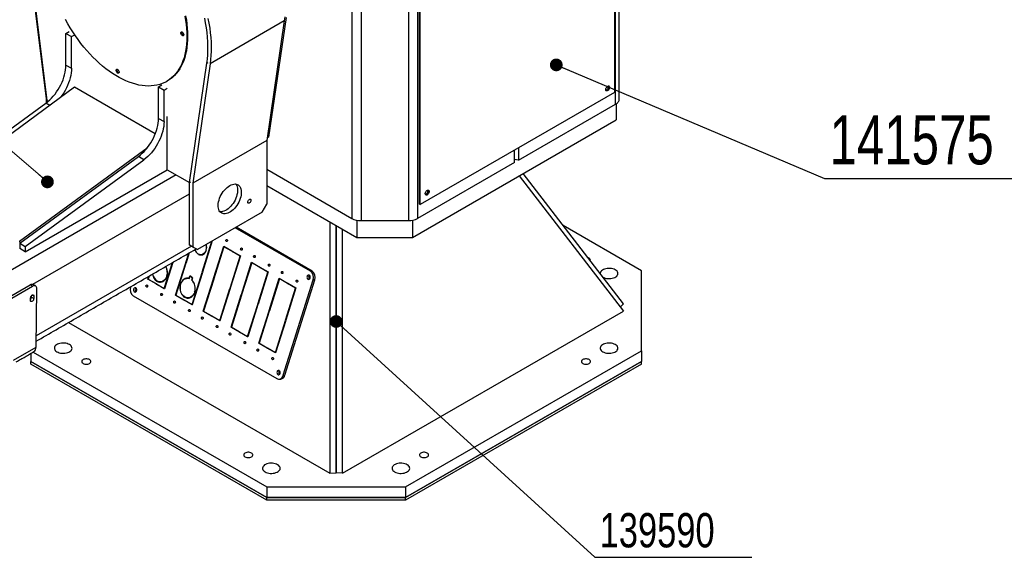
# Model space of a CAD drawing. Header units: millimetres. Extents: x 36 to 589, y 6 to 414.
# Tile 13 of 23: x 438 to 538, y 92 to 146. Entities that reach past the tile are written whole.
import ezdxf

# ---------------------------------------------------------------- set-up
doc = ezdxf.new("R2010")
doc.units = ezdxf.units.MM
doc.styles.add('SLDTEXTSTYLE1', font='TXT', dxfattribs={"width": 0.75})
doc.dimstyles.new('SLDDIMSTYLE1', dxfattribs={"dimtxt": 1.3, "dimasz": 1.3, "dimexe": 0, "dimexo": 0.0625, "dimgap": 0.325, "dimtad": 0, "dimtih": 1, "dimtoh": 1, "dimdec": 0, "dimrnd": 1e-09, "dimzin": 0, "dimdsep": 46, "dimtxsty": 'Standard', "dimblk1": 'DOT', "dimblk2": 'DOT', "dimsah": 1, "dimcen": 0.09, "dimadec": 0, "dimazin": 0, "dimtfac": 1, "dimtdec": 0, "dimtofl": 0, "dimtmove": 0, "dimatfit": 3, "dimldrblk": 'DOT', "dimfxl": 0, "dimtolj": 1, "dimtzin": 0, "dimarcsym": 0})

# ---------------------------------------------------------------- blocks, each defined once
blk = doc.blocks.new('_DOT')
at = {"color": 0, "linetype": 'ByBlock', "lineweight": -2}
blk.add_line((-0.5, 0), (-1, 0), dxfattribs=at)
at = {"color": 0, "linetype": 'ByBlock', "const_width": 0.5}
blk.add_lwpolyline([(-0.25, 0, 1), (0.25, 0, 1)], format="xyb", close=True, dxfattribs=at)

msp = doc.modelspace()

# ---------------------------------------------------------------- linework, layer by layer
at = {"color": 7, "linetype": 'Continuous', "lineweight": 30}
for p, q in [((498.43511, 178.73952), (498.43511, 139.0012)), ((498.51934, 137.79778), (498.51934, 178.897)), ((498.90987, 138.34205), (498.90987, 179.44127)), ((471.64929, 167.26118), (471.64929, 126.16196)), ((472.59209, 167.03573), (472.59209, 125.93651)), ((477.42052, 167.03573), (477.42052, 125.93651)), ((478.36333, 167.26118), (478.36333, 126.16196)), ((478.54184, 127.62591), (478.54184, 167.36423)), ((478.63612, 127.57148), (478.63612, 167.3098)), ((440.54664, 138.34531), (438.77139, 152.58175)), ((438.81652, 152.42417), (440.59378, 138.18525)), ((464.95153, 146.64544), (463.17589, 134.45593)), ((464.76074, 146.28677), (457.21827, 141.9326)), ((464.76074, 146.28677), (462.98549, 134.09999)), ((442.52654, 145.01722), (442.85652, 145.20772)), ((442.52654, 145.01722), (443.09222, 144.69066)), ((442.52654, 141.79329), (442.52654, 145.01722)), ((443.09222, 144.69066), (443.42, 144.87988)), ((443.09222, 141.46673), (443.09222, 144.69066)), ((442.52654, 141.79329), (443.09222, 141.46673)), ((455.11304, 129.80346), (456.89029, 141.9904)), ((457.21827, 141.9326), (455.44302, 129.74581)), ((456.89029, 141.9904), (457.03171, 142.07204)), ((443.41051, 139.53617), (428.92517, 128.94367)), ((451.63206, 134.78997), (443.41051, 139.53617)), ((451.95463, 139.5745), (452.28461, 139.765)), ((451.95463, 139.5745), (452.52031, 139.24794)), ((451.95463, 136.35057), (451.95463, 139.5745)), ((452.52031, 139.24794), (452.8503, 139.43843)), ((452.52031, 136.02401), (452.52031, 139.24794)), ((498.43511, 139.0012), (478.63612, 127.57148)), ((428.3844, 129.06878), (440.48103, 137.91452)), ((440.87884, 137.68486), (440.48103, 137.91452)), ((440.54664, 137.96358), (440.54664, 138.34531)), ((440.59378, 138.18525), (440.72594, 138.10896)), ((488.65542, 132.10346), (498.51934, 137.79778)), ((498.57653, 137.83293), (498.57653, 136.19767)), ((452.8503, 131.10972), (452.8503, 136.55332)), ((451.95463, 136.35057), (452.52031, 136.02401)), ((477.83473, 124.22368), (498.57653, 136.19767)), ((463.17589, 134.45593), (463.02462, 134.36861)), ((462.98549, 134.09999), (455.44302, 129.74581)), ((462.98549, 134.09999), (462.98549, 127.60125)), ((437.78757, 123.82751), (450.79985, 133.34282)), ((437.81249, 123.62606), (449.90912, 132.4718)), ((450.4748, 132.14523), (449.90912, 132.4718)), ((488.22725, 131.85628), (488.22725, 133.10832)), ((488.65542, 133.3555), (488.65542, 132.10346)), ((438.37818, 123.2995), (450.4748, 132.14523)), ((488.22725, 131.85628), (478.36333, 126.16196)), ((488.65542, 132.10346), (488.22725, 132.16969)), ((488.22725, 132.12841), (488.28364, 132.16096)), ((453.74597, 130.59266), (435.43442, 120.02163)), ((438.37818, 122.75514), (452.8503, 131.10972)), ((452.8503, 131.10972), (455.11304, 129.80346)), ((462.98549, 131.16346), (471.64929, 126.16196)), ((488.71585, 130.50521), (499.32574, 116.69397)), ((499.32574, 117.44026), (489.11302, 130.73449)), ((455.0659, 129.83068), (455.0659, 123.46478)), ((455.11304, 129.80346), (455.25446, 129.8851)), ((455.44302, 129.74581), (455.44302, 123.24707)), ((462.98549, 129.53033), (472.17788, 124.22368)), ((455.0659, 128.63306), (439.12608, 119.4312)), ((462.51409, 126.78476), (462.98549, 127.60125)), ((478.54184, 127.62591), (478.63612, 127.57148)), ((462.51409, 126.78476), (455.91443, 122.97485)), ((469.41018, 125.82144), (469.41018, 100.17038)), ((470.05656, 125.44829), (470.05656, 100.21245)), ((470.05656, 100.21245), (470.05656, 125.44829)), ((472.17788, 125.9746), (472.17788, 124.22368)), ((472.59209, 125.93651), (477.42052, 125.93651)), ((477.83473, 125.9746), (477.83473, 124.22368)), ((501.16926, 120.81809), (493.19407, 125.42207)), ((467.44156, 120.7694), (459.76781, 125.19936)), ((467.61393, 120.78062), (459.86371, 125.25472)), ((470.70294, 100.17038), (470.70294, 125.07515)), ((437.78757, 123.82751), (437.81249, 123.62606)), ((437.81249, 123.62606), (438.37818, 123.2995)), ((437.81249, 123.62606), (437.81249, 123.0817)), ((455.0659, 123.46478), (455.44302, 123.24707)), ((455.5373, 123.19256), (455.0659, 123.46478)), ((456.4159, 120.68776), (457.40557, 123.83567)), ((457.4396, 123.85531), (456.43947, 120.67416)), ((472.17788, 124.22368), (477.83473, 124.22368)), ((438.37818, 122.75514), (437.81249, 123.0817)), ((438.37818, 123.2995), (438.37818, 122.75514)), ((455.30433, 123.32709), (439.49256, 114.19915)), ((454.74241, 121.65385), (455.04397, 122.61303)), ((455.078, 122.63267), (454.76598, 121.64024)), ((455.44302, 123.24707), (455.91443, 122.97485)), ((455.91443, 122.97485), (455.5373, 123.19256)), ((455.99874, 122.5054), (456.00448, 122.52365)), ((456.02805, 122.51004), (456.02231, 122.4918)), ((456.05937, 122.49421), (456.02231, 122.4918)), ((456.38451, 122.44142), (456.33306, 122.45022)), ((456.8205, 122.89636), (456.80636, 122.90453)), ((456.83275, 122.93602), (456.81591, 122.93493)), ((456.81591, 122.93493), (456.83006, 122.92676)), ((457.57084, 120.02103), (458.60774, 123.31914)), ((458.62175, 123.27514), (457.59441, 120.00742)), ((458.60774, 123.31914), (459.44448, 122.8361)), ((458.62175, 123.27514), (458.67766, 123.27878)), ((459.43492, 122.8057), (458.62175, 123.27514)), ((459.44448, 122.8361), (459.43492, 122.8057)), ((459.45849, 122.7921), (459.46805, 122.82249)), ((459.45849, 122.7921), (459.5144, 122.79574)), ((460.27167, 122.32266), (459.45849, 122.7921)), ((459.46805, 122.82249), (460.30479, 122.33945)), ((452.55058, 119.02247), (453.37684, 121.65061)), ((453.41087, 121.67025), (452.56459, 118.97846)), ((453.69596, 118.32534), (454.73286, 121.62345)), ((454.75643, 121.60984), (453.72909, 118.34213)), ((454.73286, 121.62345), (454.75643, 121.60984)), ((454.74241, 121.65385), (454.77084, 121.6557)), ((454.76598, 121.64024), (454.74241, 121.65385)), ((459.24433, 119.05495), (460.27167, 122.32266)), ((460.30479, 122.33945), (459.2679, 119.04134)), ((460.27167, 122.32266), (460.3001, 122.32451)), ((460.39927, 118.38821), (461.43617, 121.68633)), ((461.45018, 121.64232), (460.42284, 118.37461)), ((461.43617, 121.68633), (462.27291, 121.20329)), ((461.45018, 121.64232), (461.50609, 121.64596)), ((462.26335, 121.17289), (461.45018, 121.64232)), ((455.379, 117.38965), (456.40634, 120.65737)), ((456.42991, 120.64376), (455.39302, 117.34565)), ((456.40634, 120.65737), (456.42991, 120.64376)), ((456.4159, 120.68776), (456.44433, 120.68961)), ((456.43947, 120.67416), (456.4159, 120.68776)), ((462.07275, 117.42213), (463.10009, 120.68985)), ((463.13322, 120.70664), (462.09633, 117.40852)), ((462.27291, 121.20329), (462.26335, 121.17289)), ((462.28692, 121.15928), (462.29648, 121.18968)), ((462.28692, 121.15928), (462.34283, 121.16292)), ((463.10009, 120.68985), (462.28692, 121.15928)), ((462.29648, 121.18968), (463.13322, 120.70664)), ((463.10009, 120.68985), (463.12853, 120.6917)), ((467.44156, 120.7694), (467.61393, 120.78062)), ((501.16926, 112.654), (501.16926, 120.81809)), ((450.86753, 119.95815), (450.9612, 120.25609)), ((450.86753, 119.95815), (450.92344, 119.96179)), ((451.70428, 119.47511), (450.86753, 119.95815)), ((450.99523, 120.27574), (450.90066, 119.97494)), ((450.90066, 119.97494), (451.71383, 119.50551)), ((451.71383, 119.50551), (451.70428, 119.47511)), ((451.72785, 119.4615), (451.7374, 119.4919)), ((451.72785, 119.4615), (451.78375, 119.46514)), ((452.56459, 118.97846), (451.72785, 119.4615)), ((451.7374, 119.4919), (452.55058, 119.02247)), ((451.79415, 119.76097), (451.79988, 119.77921)), ((451.82345, 119.7656), (451.81772, 119.74736)), ((451.85397, 119.74972), (451.81772, 119.74736)), ((452.8147, 120.25269), (452.80056, 120.26086)), ((452.82699, 120.29235), (452.81011, 120.29125)), ((452.81011, 120.29125), (452.82426, 120.28309)), ((454.21497, 119.44433), (454.20082, 119.4525)), ((454.22763, 119.48402), (454.21038, 119.4829)), ((454.21038, 119.4829), (454.22452, 119.47473)), ((454.94709, 120.06854), (454.88136, 120.05055)), ((455.14088, 120.29052), (455.06443, 120.04734)), ((455.08149, 120.04845), (455.06443, 120.04734)), ((455.07388, 120.02425), (455.14929, 120.26412)), ((455.27759, 120.2116), (455.14088, 120.29052)), ((455.18284, 120.2663), (455.14929, 120.26412)), ((455.14929, 120.26412), (455.27186, 120.19336)), ((455.27186, 120.19336), (455.27759, 120.2116)), ((455.30116, 120.19799), (455.29543, 120.17975)), ((455.32897, 120.18194), (455.29543, 120.17975)), ((455.29543, 120.17975), (455.41799, 120.109)), ((455.43787, 120.11907), (455.30116, 120.19799)), ((455.41799, 120.109), (455.34258, 119.86914)), ((455.36694, 119.87072), (455.34258, 119.86914)), ((455.36142, 119.87589), (455.43787, 120.11907)), ((455.43505, 120.11011), (455.41799, 120.109)), ((456.52439, 116.69252), (457.56128, 119.99063)), ((457.58486, 119.97703), (456.55752, 116.70931)), ((457.56128, 119.99063), (457.58486, 119.97703)), ((457.57084, 120.02103), (457.59927, 120.02288)), ((457.59441, 120.00742), (457.57084, 120.02103)), ((463.2277, 116.7554), (464.26459, 120.05351)), ((464.27861, 120.00951), (463.25127, 116.74179)), ((464.26459, 120.05351), (465.10134, 119.57047)), ((464.27861, 120.00951), (464.33451, 120.01315)), ((465.09178, 119.54007), (464.27861, 120.00951)), ((464.6637, 110.16217), (467.72183, 119.88932)), ((464.83607, 110.17339), (467.8942, 119.90054)), ((465.10134, 119.57047), (465.09178, 119.54007)), ((465.11535, 119.52646), (465.12491, 119.55686)), ((465.11535, 119.52646), (465.17126, 119.5301)), ((465.92852, 119.05703), (465.11535, 119.52646)), ((465.12491, 119.55686), (465.96165, 119.07382)), ((467.8942, 119.90054), (467.72183, 119.88932)), ((434.61345, 116.64347), (439.10209, 119.23471)), ((434.81817, 117.03383), (438.86635, 119.3708)), ((439.10209, 119.23471), (438.86635, 119.3708)), ((439.47453, 113.01739), (439.56526, 118.96723)), ((449.12396, 119.19548), (449.10735, 119.14266)), ((452.55058, 119.02247), (452.57901, 119.02432)), ((455.64313, 118.61987), (455.62899, 118.62804)), ((455.65542, 118.65954), (455.63854, 118.65844)), ((455.63854, 118.65844), (455.65269, 118.65027)), ((458.20743, 115.75683), (459.23477, 119.02455)), ((459.25834, 119.01094), (458.22144, 115.71283)), ((459.23477, 119.02455), (459.25834, 119.01094)), ((459.24433, 119.05495), (459.27276, 119.0568)), ((459.2679, 119.04134), (459.24433, 119.05495)), ((460.39927, 118.38821), (460.4277, 118.39006)), ((460.42284, 118.37461), (460.39927, 118.38821)), ((464.90118, 115.78931), (465.92852, 119.05703)), ((465.96165, 119.07382), (464.92475, 115.77571)), ((465.92852, 119.05703), (465.95695, 119.05888)), ((438.91653, 117.79064), (438.92064, 118.06041)), ((439.01084, 118.12193), (439.01326, 118.28063)), ((439.01084, 118.12193), (439.24651, 117.98113)), ((439.09131, 118.34608), (439.25062, 118.2509)), ((439.25062, 118.2509), (439.24651, 117.98113)), ((449.38762, 118.26257), (464.00116, 109.82635)), ((453.69596, 118.32534), (453.75187, 118.32898)), ((454.5327, 117.84229), (453.69596, 118.32534)), ((453.72909, 118.34213), (454.54226, 117.87269)), ((454.54226, 117.87269), (454.5327, 117.84229)), ((454.55627, 117.82869), (454.56583, 117.85909)), ((454.55627, 117.82869), (454.61218, 117.83233)), ((455.39302, 117.34565), (454.55627, 117.82869)), ((454.56583, 117.85909), (455.379, 117.38965)), ((454.62258, 118.12815), (454.62831, 118.1464)), ((454.65188, 118.13279), (454.64615, 118.11455)), ((454.6824, 118.11691), (454.64615, 118.11455)), ((455.379, 117.38965), (455.40743, 117.3915)), ((459.35282, 115.0597), (460.38971, 118.35782)), ((460.41328, 118.34421), (459.38594, 115.07649)), ((460.38971, 118.35782), (460.41328, 118.34421)), ((461.03586, 114.12402), (462.0632, 117.39173)), ((462.0632, 117.39173), (462.08677, 117.37813)), ((462.07275, 117.42213), (462.10119, 117.42398)), ((462.09633, 117.40852), (462.07275, 117.42213)), ((499.32574, 117.44026), (499.01365, 117.10024)), ((456.52439, 116.69252), (456.5803, 116.69616)), ((457.36113, 116.20948), (456.52439, 116.69252)), ((456.55752, 116.70931), (457.37069, 116.23988)), ((462.08677, 117.37813), (461.04987, 114.08001)), ((462.18124, 113.42689), (463.21814, 116.725)), ((463.24171, 116.71139), (462.21437, 113.44368)), ((463.21814, 116.725), (463.24171, 116.71139)), ((463.2277, 116.7554), (463.25613, 116.75725)), ((463.25127, 116.74179), (463.2277, 116.7554)), ((470.70294, 100.17038), (499.32574, 116.69397)), ((442.78907, 115.53842), (469.41018, 100.17038)), ((457.37069, 116.23988), (457.36113, 116.20948)), ((457.3847, 116.19587), (457.39426, 116.22627)), ((457.3847, 116.19587), (457.44061, 116.19951)), ((458.22144, 115.71283), (457.3847, 116.19587)), ((457.39426, 116.22627), (458.20743, 115.75683)), ((458.20743, 115.75683), (458.23586, 115.75869)), ((463.86429, 112.4912), (464.89163, 115.75892)), ((464.9152, 115.74531), (463.8783, 112.4472)), ((464.89163, 115.75892), (464.9152, 115.74531)), ((464.90118, 115.78931), (464.92961, 115.79117)), ((464.92475, 115.77571), (464.90118, 115.78931)), ((459.35282, 115.0597), (459.40872, 115.06334)), ((460.18956, 114.57666), (459.35282, 115.0597)), ((459.38594, 115.07649), (460.19912, 114.60706)), ((460.19912, 114.60706), (460.18956, 114.57666)), ((460.21313, 114.56306), (460.22269, 114.59345)), ((460.21313, 114.56306), (460.26904, 114.56669)), ((461.04987, 114.08001), (460.21313, 114.56306)), ((460.22269, 114.59345), (461.03586, 114.12402)), ((461.03586, 114.12402), (461.06429, 114.12587)), ((462.18124, 113.42689), (462.23715, 113.43053)), ((463.01799, 112.94385), (462.18124, 113.42689)), ((462.21437, 113.44368), (463.02754, 112.97424)), ((437.19661, 111.70238), (439.47453, 113.01739)), ((438.94386, 112.38691), (438.94386, 111.56528)), ((439.1752, 112.52046), (462.98549, 98.77507)), ((463.02754, 112.97424), (463.01799, 112.94385)), ((463.04156, 112.93024), (463.05111, 112.96064)), ((463.04156, 112.93024), (463.09746, 112.93388)), ((463.8783, 112.4472), (463.04156, 112.93024)), ((463.05111, 112.96064), (463.86429, 112.4912)), ((463.86429, 112.4912), (463.89272, 112.49305)), ((477.12763, 98.77507), (501.16926, 112.654)), ((501.16926, 112.654), (501.16926, 111.56528)), ((438.94386, 111.56528), (462.98549, 97.68635)), ((462.98549, 97.68635), (438.94386, 111.56528)), ((438.94386, 111.2931), (438.94386, 111.56528)), ((477.12763, 97.68635), (501.16926, 111.56528)), ((501.16926, 111.56528), (477.12763, 97.68635)), ((501.16926, 111.2931), (501.16926, 111.56528)), ((462.98549, 97.41417), (438.94386, 111.2931)), ((501.16926, 111.2931), (477.12763, 97.41417)), ((464.6637, 110.16217), (464.83607, 110.17339)), ((469.41018, 100.17038), (470.05656, 100.21245)), ((470.70294, 100.17038), (470.05656, 100.21245)), ((462.98549, 98.77507), (477.12763, 98.77507)), ((462.98549, 98.77507), (462.98549, 97.68635)), ((477.12763, 98.77507), (477.12763, 97.68635)), ((462.98549, 97.68635), (477.12763, 97.68635)), ((462.98549, 97.41417), (462.98549, 97.68635)), ((477.12763, 97.68635), (462.98549, 97.68635)), ((477.12763, 97.41417), (462.98549, 97.41417)), ((477.12763, 97.41417), (477.12763, 97.68635))]:
    msp.add_line(p, q, dxfattribs=at)
at = {"color": 7, "linetype": 'Continuous', "lineweight": 0}
msp.add_line((440.63978, 129.88407), (398.39462, 166.0188), dxfattribs=at)
at = {"color": 7, "linetype": 'Continuous', "lineweight": 30, "flags": 128}
for points in [[(454.64829, 146.77805), (454.72203, 146.35016), (454.77956, 145.92797), (454.82075, 145.51246), (454.84551, 145.10459), (454.85377, 144.70532), (454.84551, 144.31559), (454.82075, 143.9363), (454.77956, 143.56835), (454.72203, 143.21258), (454.64829, 142.86983), (454.55852, 142.5409), (454.45292, 142.22656), (454.33174, 141.92755), (454.19527, 141.64455), (454.04382, 141.37824), (453.87774, 141.12923), (453.69743, 140.89811), (453.50331, 140.68541), (453.29583, 140.49164), (453.07547, 140.31725), (452.84275, 140.16263), (452.59821, 140.02816), (452.34242, 139.91414), (452.07598, 139.82085), (451.79952, 139.7485), (451.51368, 139.69726), (451.21912, 139.66725), (450.91653, 139.65854), (450.60663, 139.67116), (450.29013, 139.70506), (449.96778, 139.76018), (449.64032, 139.83638), (449.30852, 139.93348), (448.97316, 140.05127), (448.63502, 140.18945), (448.29489, 140.34772), (447.95356, 140.5257), (447.61183, 140.72298), (447.27051, 140.93909), (446.93037, 141.17353), (446.59223, 141.42575), (446.25687, 141.69516), (445.92508, 141.98114), (445.59762, 142.28302), (445.27526, 142.60008), (444.95876, 142.9316), (444.64886, 143.2768), (444.34628, 143.63486), (444.05172, 144.00496), (443.76587, 144.38623), (443.48941, 144.77777), (443.22297, 145.17868), (442.96719, 145.58802), (442.72265, 146.00484), (442.48993, 146.42815)], [(454.719, 146.81887), (454.79274, 146.39098), (454.85028, 145.96879), (454.89147, 145.55328), (454.91622, 145.14541), (454.92448, 144.74614), (454.91622, 144.35641), (454.89147, 143.97712), (454.85028, 143.60917), (454.79274, 143.2534), (454.719, 142.91065), (454.62923, 142.58172), (454.52363, 142.26738), (454.40245, 141.96837), (454.26598, 141.68537), (454.11453, 141.41906), (453.94845, 141.17005), (453.76815, 140.93893), (453.57402, 140.72624), (453.36654, 140.53246), (453.14618, 140.35807), (452.91346, 140.20345), (452.853, 140.16769)], [(456.89029, 141.9904), (456.94186, 142.40641), (456.97695, 142.83407), (456.99549, 143.2726), (456.99745, 143.72121), (456.98282, 144.17907), (456.95164, 144.64537), (456.90396, 145.11925), (456.83986, 145.59986), (456.75946, 146.08633), (456.66292, 146.57777)], [(456.99858, 146.553), (457.09407, 146.05811), (457.17347, 145.56826), (457.23663, 145.08434), (457.28343, 144.60717), (457.3138, 144.13762), (457.32768, 143.67652), (457.32505, 143.22467), (457.30591, 142.78288), (457.27029, 142.35194), (457.21827, 141.9326)], [(464.81277, 146.70612), (464.76074, 146.28677)], [(454.22915, 145.0659), (454.23746, 145.11855), (454.26146, 145.15592), (454.29856, 145.17394), (454.34475, 145.17067), (454.39501, 145.14647), (454.4439, 145.10395), (454.48612, 145.04772), (454.5171, 144.98388), (454.53348, 144.91934), (454.53348, 144.8611), (454.5171, 144.81547), (454.48612, 144.78739), (454.4439, 144.77991), (454.39501, 144.79384), (454.34475, 144.82767), (454.29856, 144.87772), (454.26146, 144.93859), (454.23746, 145.00367), (454.22915, 145.0659)], [(454.29987, 145.10672), (454.30817, 145.15938), (454.31532, 145.17524)], [(454.3327, 145.17349), (454.32018, 145.15085), (454.31165, 145.09992), (454.32018, 145.03914), (454.34474, 144.97585), (454.38236, 144.91767), (454.42851, 144.87163), (454.47763, 144.84328), (454.52378, 144.83603), (454.52729, 144.83642)], [(440.48103, 137.91452), (440.67734, 138.06789), (440.87002, 138.23818), (441.05768, 138.42417), (441.239, 138.62453), (441.41266, 138.83781), (441.57743, 139.06251), (441.73213, 139.29701), (441.87566, 139.53963), (442.00697, 139.78864), (442.12515, 140.04226), (442.22933, 140.29866), (442.31878, 140.55603), (442.39285, 140.81251), (442.45103, 141.06628), (442.49288, 141.31551), (442.51811, 141.55843), (442.52654, 141.79329)], [(443.09222, 141.46673), (443.08379, 141.23186), (443.05856, 140.98895), (443.01671, 140.73971), (442.95854, 140.48595), (442.88447, 140.22947), (442.79502, 139.9721), (442.69083, 139.71569), (442.57266, 139.46208), (442.44134, 139.21307), (442.29782, 138.97045), (442.14312, 138.73595), (441.97835, 138.51125), (441.93745, 138.45898)], [(447.62949, 141.25476), (447.63779, 141.30741), (447.6618, 141.34478), (447.6989, 141.3628), (447.74509, 141.35953), (447.79535, 141.33532), (447.84424, 141.2928), (447.88646, 141.23657), (447.91744, 141.17273), (447.93381, 141.1082), (447.93381, 141.04996), (447.91744, 141.00433), (447.88646, 140.97625), (447.84424, 140.96877), (447.79535, 140.9827), (447.74509, 141.01652), (447.6989, 141.06658), (447.6618, 141.12745), (447.63779, 141.19252), (447.62949, 141.25476)], [(447.7002, 141.29558), (447.7085, 141.34823), (447.71566, 141.3641)], [(447.73304, 141.36235), (447.72052, 141.33971), (447.71199, 141.28878), (447.72052, 141.228), (447.74507, 141.1647), (447.7827, 141.10653), (447.82885, 141.06048), (447.87797, 141.03213), (447.92412, 141.02489), (447.92762, 141.02528)], [(497.52956, 139.26316), (497.56934, 139.2573), (497.62049, 139.27187), (497.67307, 139.30726), (497.72139, 139.35962), (497.76021, 139.4233), (497.78532, 139.49138), (497.794, 139.55649)], [(497.92835, 139.52519), (497.91945, 139.45186), (497.89354, 139.37477), (497.85292, 139.30076), (497.8012, 139.23643), (497.74298, 139.18747), (497.68342, 139.15824), (497.62783, 139.15135), (497.58114, 139.16739), (497.5475, 139.20495), (497.5299, 139.26069), (497.5299, 139.32965), (497.5475, 139.40571), (497.58114, 139.48211), (497.62783, 139.55206), (497.68342, 139.60935), (497.74298, 139.64888), (497.8012, 139.66715), (497.85292, 139.66253), (497.89354, 139.63542), (497.91945, 139.58825), (497.92835, 139.52519)], [(497.83407, 139.57962), (497.82517, 139.50629), (497.79926, 139.4292), (497.75864, 139.35519), (497.70692, 139.29085), (497.6487, 139.2419), (497.58914, 139.21267), (497.54728, 139.20535)], [(497.81445, 139.66815), (497.82517, 139.64267), (497.83407, 139.57962)], [(498.51934, 137.79778), (498.60721, 137.85374), (498.68516, 137.91442), (498.75243, 137.97921), (498.80837, 138.04749), (498.85245, 138.11861), (498.88425, 138.19188), (498.90345, 138.2666), (498.90987, 138.34205)], [(449.90912, 132.4718), (450.10543, 132.62517), (450.29811, 132.79546), (450.48577, 132.98145), (450.66709, 133.18181), (450.84075, 133.39509), (451.00552, 133.61979), (451.16022, 133.85429), (451.30375, 134.09691), (451.43506, 134.34592), (451.55324, 134.59953), (451.65742, 134.85594), (451.74687, 135.11331), (451.82094, 135.36979), (451.87912, 135.62356), (451.92097, 135.87279), (451.9462, 136.11571), (451.95463, 136.35057)], [(452.52031, 136.02401), (452.51188, 135.78914), (452.48665, 135.54623), (452.4448, 135.29699), (452.38663, 135.04323), (452.31256, 134.78675), (452.22311, 134.52938), (452.11892, 134.27297), (452.00075, 134.01936), (451.86943, 133.77035), (451.72591, 133.52773), (451.57121, 133.29323), (451.40644, 133.06853), (451.23277, 132.85524), (451.05146, 132.65488), (450.86379, 132.4689), (450.67111, 132.29861), (450.4748, 132.14523)], [(459.21426, 129.50687), (459.35364, 129.57778), (459.49107, 129.62859), (459.62462, 129.6586), (459.7524, 129.66737), (459.87263, 129.65477), (459.98361, 129.62101), (460.0838, 129.56653), (460.17178, 129.49211), (460.24632, 129.3988), (460.30637, 129.28789), (460.35109, 129.16096), (460.37985, 129.01978), (460.39225, 128.86633), (460.38811, 128.70278), (460.3675, 128.5314), (460.33069, 128.35461), (460.27821, 128.1749), (460.2108, 127.99478), (460.1294, 127.81678), (460.03515, 127.6434), (459.92938, 127.47708), (459.81357, 127.32014), (459.68934, 127.1748), (459.55845, 127.0431), (459.42272, 126.92687), (459.28407, 126.82776), (459.14444, 126.74715), (459.00579, 126.68618), (458.87006, 126.6457), (458.73917, 126.62628), (458.61495, 126.6282), (458.49914, 126.65142), (458.39336, 126.69562), (458.29912, 126.76018), (458.21771, 126.84419), (458.1503, 126.94648), (458.09782, 127.06561), (458.06102, 127.1999), (458.0404, 127.34747), (458.03626, 127.50625), (458.04866, 127.67401), (458.07742, 127.8484), (458.12214, 128.02697), (458.18219, 128.2072), (458.25673, 128.38658), (458.34471, 128.56257), (458.4449, 128.73272), (458.55589, 128.89463), (458.67611, 129.04604), (458.8039, 129.18481), (458.93744, 129.30899), (459.07487, 129.41685), (459.21426, 129.50687)], [(459.83735, 129.6608), (459.8692, 129.6165), (459.92925, 129.5056), (459.97397, 129.37867), (460.00273, 129.23749), (460.01513, 129.08404), (460.01099, 128.92049), (459.99037, 128.74911), (459.95357, 128.57232), (459.90109, 128.39261), (459.83368, 128.21249), (459.75228, 128.03449), (459.65803, 127.86111), (459.55225, 127.69479), (459.43644, 127.53785), (459.31222, 127.39251), (459.18133, 127.2608), (459.0456, 127.14458), (458.90695, 127.04547), (458.76732, 126.96486), (458.62867, 126.90389), (458.49294, 126.86341), (458.36205, 126.84399), (458.23782, 126.84591), (458.21404, 126.84884)], [(479.14479, 128.64986), (479.18457, 128.644), (479.23571, 128.65856), (479.28829, 128.69395), (479.33661, 128.74632), (479.37543, 128.80999), (479.40054, 128.87807), (479.40923, 128.94318)], [(479.54358, 128.91189), (479.53468, 128.83856), (479.50876, 128.76146), (479.46814, 128.68746), (479.41642, 128.62312), (479.3582, 128.57417), (479.29865, 128.54494), (479.24306, 128.53804), (479.19636, 128.55408), (479.16272, 128.59164), (479.14512, 128.64738), (479.14512, 128.71634), (479.16272, 128.79241), (479.19636, 128.86881), (479.24306, 128.93876), (479.29865, 128.99604), (479.3582, 129.03558), (479.41642, 129.05384), (479.46814, 129.04922), (479.50876, 129.02211), (479.53468, 128.97494), (479.54358, 128.91189)], [(479.4493, 128.96631), (479.44039, 128.89298), (479.41448, 128.81589), (479.37386, 128.74189), (479.32214, 128.67755), (479.26392, 128.62859), (479.20437, 128.59937), (479.1625, 128.59204)], [(479.42967, 129.05484), (479.44039, 129.02937), (479.4493, 128.96631)], [(461.21773, 128.09951), (461.26977, 128.11952), (461.31617, 128.11731), (461.35191, 128.09311), (461.3731, 128.04955), (461.37746, 127.99135), (461.3645, 127.92481), (461.33565, 127.85715), (461.29401, 127.79569), (461.24411, 127.74709), (461.19135, 127.71664), (461.14144, 127.70761), (461.09981, 127.721), (461.07095, 127.75534), (461.058, 127.80693), (461.06235, 127.87016), (461.08355, 127.93819), (461.11928, 128.00365), (461.16568, 128.05943), (461.21773, 128.09951)], [(458.87117, 123.80275), (458.84381, 123.82757), (458.82541, 123.86388), (458.81878, 123.90616), (458.82493, 123.94796), (458.84292, 123.98293), (458.87001, 124.00574), (458.90208, 124.01292), (458.93425, 124.00337), (458.96161, 123.97855), (458.98001, 123.94224), (458.98664, 123.89996), (458.98049, 123.85816), (458.9625, 123.82319), (458.93541, 123.80038), (458.90334, 123.7932), (458.87117, 123.80275)], [(456.02231, 122.4918), (456.12443, 122.44862), (456.23003, 122.42845), (456.33609, 122.43185), (456.43953, 122.45874), (456.53738, 122.50834), (456.62682, 122.57921), (456.70526, 122.66932), (456.77045, 122.77606), (456.8205, 122.89636)], [(456.80636, 122.90453), (456.75034, 122.77348), (456.67594, 122.65965), (456.58586, 122.56718), (456.48339, 122.49944), (456.37226, 122.45891), (456.25651, 122.44705), (456.14036, 122.46431), (456.02805, 122.51004)], [(460.37967, 122.93191), (460.3523, 122.95673), (460.3339, 122.99304), (460.32727, 123.03532), (460.33342, 123.07713), (460.35141, 123.1121), (460.3785, 123.13491), (460.41057, 123.14208), (460.44274, 123.13254), (460.47011, 123.10772), (460.4885, 123.0714), (460.49513, 123.02913), (460.48899, 122.98732), (460.471, 122.95235), (460.4439, 122.92954), (460.41183, 122.92237), (460.37967, 122.93191)], [(461.6996, 122.16993), (461.67223, 122.19475), (461.65384, 122.23106), (461.64721, 122.27334), (461.65335, 122.31515), (461.67134, 122.35011), (461.69844, 122.37292), (461.73051, 122.3801), (461.76267, 122.37056), (461.79004, 122.34574), (461.80844, 122.30942), (461.81507, 122.26715), (461.80892, 122.22534), (461.79093, 122.19037), (461.76384, 122.16756), (461.73177, 122.16039), (461.6996, 122.16993)], [(463.20809, 121.2991), (463.18073, 121.32392), (463.16233, 121.36023), (463.1557, 121.4025), (463.16185, 121.44431), (463.17984, 121.47928), (463.20693, 121.50209), (463.239, 121.50927), (463.27117, 121.49972), (463.29853, 121.4749), (463.31693, 121.43859), (463.32356, 121.39631), (463.31741, 121.35451), (463.29942, 121.31954), (463.27233, 121.29673), (463.24026, 121.28955), (463.20809, 121.2991)], [(495.84239, 122.09713), (495.76069, 122.13474), (495.70643, 122.15164)], [(464.52803, 120.53712), (464.50066, 120.56194), (464.48226, 120.59825), (464.47563, 120.64052), (464.48178, 120.68233), (464.49977, 120.7173), (464.52686, 120.74011), (464.55893, 120.74729), (464.5911, 120.73774), (464.61847, 120.71292), (464.63686, 120.67661), (464.64349, 120.63433), (464.63735, 120.59253), (464.61936, 120.55756), (464.59226, 120.53475), (464.56019, 120.52757), (464.52803, 120.53712)], [(498.50582, 120.91333), (498.3924, 120.96879), (498.26471, 121.01272), (498.12623, 121.04391), (497.98075, 121.06152), (497.83224, 121.06507), (497.68473, 121.05445), (497.54227, 121.02997), (497.40873, 120.99228), (497.28776, 120.94242), (497.18265, 120.88174), (497.09628, 120.8119), (497.031, 120.73481), (496.98858, 120.65257), (496.9702, 120.56742), (496.97241, 120.50367)], [(497.21297, 120.19052), (497.23303, 120.17857), (497.34646, 120.12311), (497.47415, 120.07918), (497.61262, 120.04799), (497.7581, 120.03038), (497.90662, 120.02683), (498.05412, 120.03745), (498.19658, 120.06193), (498.33012, 120.09962), (498.4511, 120.14948), (498.5562, 120.21016), (498.64258, 120.28), (498.70786, 120.35709), (498.75027, 120.43933), (498.76866, 120.52448), (498.76252, 120.61022), (498.73201, 120.6942), (498.67798, 120.77414), (498.60189, 120.84785), (498.50582, 120.91333), (498.50582, 120.91333)], [(451.81772, 119.74736), (451.93225, 119.69697), (452.0507, 119.66989), (452.17028, 119.66675), (452.28815, 119.68764), (452.40155, 119.73206), (452.50778, 119.79896), (452.60435, 119.88677), (452.68897, 119.9934), (452.75964, 120.11634), (452.8147, 120.25269)], [(452.80056, 120.26086), (452.74657, 120.12726), (452.67729, 120.0068), (452.59435, 119.90232), (452.49971, 119.81629), (452.3956, 119.75073), (452.28448, 119.7072), (452.16896, 119.68671), (452.05178, 119.68976), (451.9357, 119.71626), (451.82345, 119.7656)], [(452.18284, 119.68759), (452.22307, 119.68111), (452.25036, 119.67827)], [(454.20082, 119.4525), (454.1664, 119.30423), (454.14994, 119.15), (454.15181, 118.99344), (454.17198, 118.83824), (454.20997, 118.68808), (454.26489, 118.5465), (454.33544, 118.41683), (454.41994, 118.30215), (454.51641, 118.20516), (454.62258, 118.12815)], [(454.62831, 118.1464), (454.52429, 118.2219), (454.42977, 118.31698), (454.34696, 118.42938), (454.27784, 118.55645), (454.22403, 118.6952), (454.18679, 118.84236), (454.16701, 118.99444), (454.16516, 119.14787), (454.18127, 119.29902), (454.21497, 119.44433)], [(455.06443, 120.04734), (454.93411, 120.06944), (454.80358, 120.06275), (454.67653, 120.02745), (454.55656, 119.96454), (454.44706, 119.87579), (454.35114, 119.76373), (454.27149, 119.63152), (454.21038, 119.4829)], [(454.22452, 119.47473), (454.28529, 119.62204), (454.36463, 119.75283), (454.46025, 119.8633), (454.56938, 119.95027), (454.68885, 120.0112), (454.81522, 120.04435), (454.94481, 120.04874), (455.07388, 120.02425)], [(466.03652, 119.66628), (466.00916, 119.6911), (465.99076, 119.72741), (465.98413, 119.76969), (465.99028, 119.81149), (466.00827, 119.84646), (466.03536, 119.86927), (466.06743, 119.87645), (466.09959, 119.8669), (466.12696, 119.84208), (466.14536, 119.80577), (466.15199, 119.76349), (466.14584, 119.72169), (466.12785, 119.68672), (466.10076, 119.66391), (466.06869, 119.65673), (466.03652, 119.66628)], [(467.3135, 120.36208), (467.25957, 120.38037), (467.20465, 120.37493), (467.15469, 120.34637), (467.11511, 120.29776), (467.09018, 120.23439), (467.08263, 120.16311), (467.09326, 120.09165), (467.12091, 120.02775), (467.16261, 119.97835), (467.21382, 119.94879), (467.26899, 119.94227), (467.32216, 119.9595), (467.36755, 119.99862), (467.40025, 120.05539), (467.41671, 120.12365), (467.41516, 120.196), (467.39575, 120.26461), (467.36059, 120.32205), (467.3135, 120.36208)], [(449.64183, 119.07114), (449.5879, 119.08943), (449.53298, 119.084), (449.48302, 119.05543), (449.44344, 119.00683), (449.41852, 118.94345), (449.41096, 118.87217), (449.42159, 118.80071), (449.44924, 118.73682), (449.49094, 118.68741), (449.54215, 118.65785), (449.59732, 118.65133), (449.65049, 118.66857), (449.69588, 118.70769), (449.72858, 118.76445), (449.74504, 118.83271), (449.74349, 118.90507), (449.72408, 118.97368), (449.68892, 119.03111), (449.64183, 119.07114)], [(450.72959, 119.16507), (450.70222, 119.18989), (450.68383, 119.2262), (450.6772, 119.26848), (450.68334, 119.31028), (450.70133, 119.34525), (450.72843, 119.36806), (450.7605, 119.37524), (450.79266, 119.36569), (450.82003, 119.34087), (450.83843, 119.30456), (450.84505, 119.26228), (450.83891, 119.22048), (450.82092, 119.18551), (450.79383, 119.1627), (450.76176, 119.15552), (450.72959, 119.16507)], [(452.23808, 118.29423), (452.21072, 118.31905), (452.19232, 118.35537), (452.18569, 118.39764), (452.19184, 118.43945), (452.20983, 118.47442), (452.23692, 118.49723), (452.26899, 118.5044), (452.30116, 118.49486), (452.32852, 118.47004), (452.34692, 118.43373), (452.35355, 118.39145), (452.3474, 118.34964), (452.32941, 118.31467), (452.30232, 118.29186), (452.27025, 118.28469), (452.23808, 118.29423)], [(454.64615, 118.11455), (454.76068, 118.06416), (454.87913, 118.03707), (454.9987, 118.03394), (455.11658, 118.05483), (455.22997, 118.09925), (455.33621, 118.16615), (455.43278, 118.25395), (455.5174, 118.36058), (455.58807, 118.48352), (455.64313, 118.61987)], [(455.62899, 118.62804), (455.575, 118.49444), (455.50572, 118.37398), (455.42278, 118.26951), (455.32814, 118.18347), (455.22403, 118.11792), (455.1129, 118.07438), (454.99739, 118.05389), (454.88021, 118.05694), (454.76413, 118.08345), (454.65188, 118.13279)], [(439.24651, 117.98113), (439.23557, 117.91081), (439.20606, 117.83747), (439.16152, 117.76998), (439.10733, 117.71646), (439.05003, 117.68338), (438.99653, 117.67473), (438.95328, 117.69154), (438.92549, 117.7318), (438.91653, 117.79064)], [(438.92064, 118.06041), (438.93158, 118.13073), (438.96109, 118.20407), (439.00563, 118.27156), (439.05982, 118.32508), (439.11712, 118.35816), (439.17062, 118.36681), (439.21387, 118.35), (439.24166, 118.30974), (439.25062, 118.2509)], [(453.55802, 117.53225), (453.53065, 117.55707), (453.51225, 117.59339), (453.50562, 117.63566), (453.51177, 117.67747), (453.52976, 117.71244), (453.55685, 117.73525), (453.58892, 117.74242), (453.62109, 117.73288), (453.64845, 117.70806), (453.66685, 117.67174), (453.67348, 117.62947), (453.66733, 117.58766), (453.64935, 117.55269), (453.62225, 117.52988), (453.59018, 117.52271), (453.55802, 117.53225)], [(455.01127, 118.05477), (455.05149, 118.04829), (455.07878, 118.04546)], [(455.06651, 116.66142), (455.03915, 116.68624), (455.02075, 116.72255), (455.01412, 116.76483), (455.02027, 116.80663), (455.03825, 116.8416), (455.06535, 116.86441), (455.09742, 116.87159), (455.12958, 116.86204), (455.15695, 116.83722), (455.17535, 116.80091), (455.18198, 116.75863), (455.17583, 116.71683), (455.15784, 116.68186), (455.13075, 116.65905), (455.09868, 116.65187), (455.06651, 116.66142)], [(456.38644, 115.89944), (456.35908, 115.92426), (456.34068, 115.96057), (456.33405, 116.00285), (456.3402, 116.04465), (456.35819, 116.07962), (456.38528, 116.10243), (456.41735, 116.10961), (456.44952, 116.10006), (456.47688, 116.07524), (456.49528, 116.03893), (456.50191, 115.99665), (456.49576, 115.95485), (456.47777, 115.91988), (456.45068, 115.89707), (456.41861, 115.88989), (456.38644, 115.89944)], [(457.89494, 115.0286), (457.86757, 115.05342), (457.84917, 115.08973), (457.84255, 115.13201), (457.84869, 115.17382), (457.86668, 115.20878), (457.89377, 115.23159), (457.92584, 115.23877), (457.95801, 115.22922), (457.98538, 115.20441), (458.00377, 115.16809), (458.0104, 115.12582), (458.00426, 115.08401), (457.98627, 115.04904), (457.95917, 115.02623), (457.9271, 115.01905), (457.89494, 115.0286)], [(459.21487, 114.26662), (459.1875, 114.29144), (459.16911, 114.32775), (459.16248, 114.37003), (459.16863, 114.41183), (459.18661, 114.4468), (459.21371, 114.46961), (459.24578, 114.47679), (459.27794, 114.46724), (459.30531, 114.44242), (459.32371, 114.40611), (459.33034, 114.36384), (459.32419, 114.32203), (459.3062, 114.28706), (459.27911, 114.26425), (459.24704, 114.25707), (459.21487, 114.26662)], [(442.88009, 113.29352), (442.76666, 113.34898), (442.63897, 113.39291), (442.5005, 113.4241), (442.35502, 113.44171), (442.2065, 113.44526), (442.059, 113.43464), (441.91654, 113.41016), (441.783, 113.37247), (441.66203, 113.32261), (441.55692, 113.26193), (441.47055, 113.1921), (441.40526, 113.115), (441.36285, 113.03276), (441.34446, 112.94761), (441.35061, 112.86188), (441.38111, 112.77789), (441.43514, 112.69795), (441.51123, 112.62424), (441.6073, 112.55876), (441.72073, 112.5033), (441.84842, 112.45937), (441.98689, 112.42818), (442.13237, 112.41057), (442.28089, 112.40703), (442.42839, 112.41764), (442.57085, 112.44212), (442.70439, 112.47981), (442.82536, 112.52967), (442.93047, 112.59035), (443.01684, 112.66019), (443.08213, 112.73728), (443.12454, 112.81952), (443.14293, 112.90467), (443.13678, 112.99041), (443.10628, 113.07439), (443.05225, 113.15433), (442.97616, 113.22804), (442.88009, 113.29352)], [(460.72336, 113.39579), (460.696, 113.4206), (460.6776, 113.45692), (460.67097, 113.49919), (460.67712, 113.541), (460.69511, 113.57597), (460.7222, 113.59878), (460.75427, 113.60596), (460.78644, 113.59641), (460.8138, 113.57159), (460.8322, 113.53528), (460.83883, 113.493), (460.83268, 113.45119), (460.81469, 113.41623), (460.7876, 113.39342), (460.75553, 113.38624), (460.72336, 113.39579)], [(498.50582, 113.29352), (498.3924, 113.34898), (498.2647, 113.39291), (498.12623, 113.4241), (497.98075, 113.44171), (497.83224, 113.44526), (497.68473, 113.43464), (497.54227, 113.41016), (497.40873, 113.37247), (497.28776, 113.32261), (497.18265, 113.26193), (497.09628, 113.1921), (497.031, 113.11501), (496.98858, 113.03276), (496.9702, 112.94761), (496.97634, 112.86188), (497.00684, 112.77789), (497.06088, 112.69795), (497.13696, 112.62424), (497.23303, 112.55876), (497.34646, 112.5033), (497.47415, 112.45937), (497.61263, 112.42818), (497.7581, 112.41057), (497.90662, 112.40703), (498.05412, 112.41764), (498.19658, 112.44212), (498.33012, 112.47981), (498.4511, 112.52967), (498.5562, 112.59035), (498.64258, 112.66019), (498.70786, 112.73728), (498.75027, 112.81952), (498.76866, 112.90467), (498.76252, 112.99041), (498.73201, 113.07439), (498.67798, 113.15433), (498.60189, 113.22804), (498.50582, 113.29352)], [(462.0433, 112.6338), (462.01593, 112.65862), (461.99753, 112.69494), (461.99091, 112.73721), (461.99705, 112.77902), (462.01504, 112.81399), (462.04213, 112.8368), (462.0742, 112.84398), (462.10637, 112.83443), (462.13374, 112.80961), (462.15213, 112.7733), (462.15876, 112.73102), (462.15262, 112.68921), (462.13463, 112.65424), (462.10753, 112.63143), (462.07546, 112.62426), (462.0433, 112.6338)], [(444.9307, 111.75596), (444.849, 111.79357), (444.75485, 111.81974), (444.65297, 111.83317), (444.54847, 111.83317), (444.44659, 111.81974), (444.35243, 111.79357), (444.27073, 111.75596), (444.20558, 111.70879), (444.16024, 111.65444), (444.13698, 111.59562), (444.13698, 111.5353), (444.16024, 111.47648), (444.20558, 111.42213), (444.27073, 111.37497), (444.35243, 111.33735), (444.44659, 111.31118), (444.54847, 111.29775), (444.65297, 111.29775), (444.75485, 111.31118), (444.849, 111.33735), (444.9307, 111.37497), (444.99585, 111.42213), (445.0412, 111.47648), (445.06445, 111.5353), (445.06445, 111.59562), (445.0412, 111.65444), (444.99585, 111.70879), (444.9307, 111.75596)], [(463.55179, 111.76297), (463.52443, 111.78779), (463.50603, 111.8241), (463.4994, 111.86638), (463.50555, 111.90818), (463.52354, 111.94315), (463.55063, 111.96596), (463.5827, 111.97314), (463.61487, 111.96359), (463.64223, 111.93877), (463.66063, 111.90246), (463.66726, 111.86018), (463.66111, 111.81838), (463.64312, 111.78341), (463.61603, 111.7606), (463.58396, 111.75342), (463.55179, 111.76297)], [(495.84239, 111.75596), (495.76069, 111.79357), (495.66654, 111.81974), (495.56466, 111.83317), (495.46015, 111.83317), (495.35827, 111.81974), (495.26412, 111.79357), (495.18242, 111.75596), (495.11727, 111.70879), (495.07193, 111.65444), (495.04867, 111.59562), (495.04867, 111.5353), (495.07193, 111.47648), (495.11727, 111.42213), (495.18242, 111.37497), (495.26412, 111.33735), (495.35827, 111.31118), (495.46016, 111.29775), (495.56465, 111.29775), (495.66653, 111.31118), (495.76069, 111.33735), (495.84239, 111.37497), (495.90754, 111.42213), (495.95288, 111.47648), (495.97614, 111.5353), (495.97614, 111.59562), (495.95288, 111.65444), (495.90754, 111.70879), (495.84239, 111.75596)], [(464.25537, 110.63492), (464.20144, 110.65321), (464.14652, 110.64778), (464.09656, 110.61921), (464.05698, 110.57061), (464.03206, 110.50723), (464.0245, 110.43595), (464.03513, 110.3645), (464.06279, 110.3006), (464.10448, 110.2512), (464.15569, 110.22163), (464.21087, 110.21512), (464.26403, 110.23235), (464.30942, 110.27147), (464.34212, 110.32824), (464.35858, 110.39649), (464.35703, 110.46885), (464.33762, 110.53746), (464.30247, 110.59489), (464.25537, 110.63492)], [(464.00116, 109.82635), (464.0968, 109.78494), (464.19611, 109.76849), (464.29527, 109.77762), (464.39048, 109.81199), (464.47807, 109.87027), (464.55468, 109.95023), (464.61736, 110.04879), (464.6637, 110.16217)], [(461.42986, 102.23119), (461.34816, 102.26881), (461.25401, 102.29498), (461.15213, 102.30841), (461.04762, 102.30841), (460.94574, 102.29498), (460.85159, 102.26881), (460.76989, 102.23119), (460.70474, 102.18403), (460.6594, 102.12968), (460.63614, 102.07086), (460.63614, 102.01054), (460.6594, 101.95172), (460.70474, 101.89737), (460.76989, 101.8502), (460.85159, 101.81259), (460.94574, 101.78642), (461.04762, 101.77299), (461.15212, 101.77299), (461.254, 101.78642), (461.34816, 101.81259), (461.42986, 101.8502), (461.49501, 101.89737), (461.54035, 101.95172), (461.56361, 102.01054), (461.56361, 102.07086), (461.54035, 102.12968), (461.49501, 102.18403), (461.42986, 102.23119)], [(479.34323, 102.23119), (479.26153, 102.26881), (479.16738, 102.29498), (479.0655, 102.30841), (478.961, 102.30841), (478.85912, 102.29498), (478.76497, 102.26881), (478.68326, 102.23119), (478.61811, 102.18403), (478.57277, 102.12968), (478.54951, 102.07086), (478.54951, 102.01054), (478.57277, 101.95172), (478.61811, 101.89737), (478.68326, 101.8502), (478.76497, 101.81259), (478.85912, 101.78642), (478.961, 101.77299), (479.0655, 101.77299), (479.16738, 101.78642), (479.26153, 101.81259), (479.34323, 101.8502), (479.40839, 101.89737), (479.45373, 101.95172), (479.47698, 102.01054), (479.47698, 102.07086), (479.45373, 102.12968), (479.40839, 102.18403), (479.34323, 102.23119)], [(464.09329, 101.0474), (463.97987, 101.10286), (463.85217, 101.14679), (463.7137, 101.17798), (463.56822, 101.19559), (463.41971, 101.19913), (463.2722, 101.18852), (463.12974, 101.16404), (462.9962, 101.12635), (462.87523, 101.07649), (462.77012, 101.01581), (462.68375, 100.94597), (462.61847, 100.86888), (462.57605, 100.78664), (462.55767, 100.70149), (462.56381, 100.61575), (462.59431, 100.53177), (462.64835, 100.45183), (462.72443, 100.37812), (462.8205, 100.31264), (462.93393, 100.25718), (463.06162, 100.21325), (463.20009, 100.18206), (463.34557, 100.16445), (463.49409, 100.1609), (463.64159, 100.17152), (463.78405, 100.196), (463.91759, 100.23369), (464.03857, 100.28355), (464.14367, 100.34423), (464.23005, 100.41407), (464.29533, 100.49116), (464.33774, 100.5734), (464.35613, 100.65855), (464.34999, 100.74429), (464.31948, 100.82827), (464.26545, 100.90821), (464.18936, 100.98192), (464.09329, 101.0474)], [(477.29262, 101.0474), (477.17919, 101.10286), (477.0515, 101.14679), (476.91303, 101.17798), (476.76755, 101.19559), (476.61903, 101.19913), (476.47153, 101.18852), (476.32907, 101.16404), (476.19553, 101.12635), (476.07455, 101.07649), (475.96945, 101.01581), (475.88308, 100.94597), (475.81779, 100.86888), (475.77538, 100.78664), (475.75699, 100.70149), (475.76314, 100.61575), (475.79364, 100.53177), (475.84767, 100.45183), (475.92376, 100.37812), (476.01983, 100.31264), (476.13326, 100.25718), (476.26095, 100.21325), (476.39942, 100.18206), (476.5449, 100.16445), (476.69342, 100.1609), (476.84092, 100.17152), (476.98338, 100.196), (477.11692, 100.23369), (477.23789, 100.28355), (477.343, 100.34423), (477.42937, 100.41407), (477.49466, 100.49116), (477.53707, 100.5734), (477.55545, 100.65855), (477.54931, 100.74428), (477.51881, 100.82827), (477.46478, 100.90821), (477.38869, 100.98192), (477.29262, 101.0474)]]:
    msp.add_lwpolyline(points, dxfattribs=at)
at = {"color": 7, "linetype": 'Continuous', "lineweight": 30}
for centre, radius, start, end in [((454.58936, 145.10163), 0.28954, 178.9920873, 256.1629928), ((447.9897, 141.29049), 0.28955, 178.9936861, 256.1614131), ((497.68198, 139.56914), 0.11273, 353.5574301, 49.2809117), ((479.29721, 128.95583), 0.11273, 353.5574301, 49.2809117), ((472.55368, 127.86), 1.92387, 241.9597598, 271.1440746), ((477.45894, 127.85997), 1.92385, 268.8557367, 298.0404562), ((455.827, 123.21957), 1.02907, 343.9423804, 15.6127245), ((455.81696, 123.21891), 1.05438, 343.913866, 15.7161607), ((456.4456, 123.17958), 0.80883, 194.9423255, 236.463116), ((456.45843, 123.19395), 0.80956, 195.3977316, 235.8931277), ((495.76889, 121.90586), 0.2049, 336.8073809, 68.9784323), ((452.37825, 120.62991), 1.04701, 188.4391885, 236.0910737), ((452.40302, 120.6502), 1.05943, 189.0050406, 235.2984421), ((451.59696, 120.65057), 1.26525, 343.5014566, 28.9201235), ((451.59481, 120.65081), 1.28327, 343.3485109, 28.8780841), ((466.99383, 120.14215), 0.77065, 340.8482299, 54.4810101), ((467.1662, 120.15337), 0.77065, 340.8482299, 54.4810101), ((454.48794, 119.01869), 1.20568, 342.6146334, 44.8587796), ((454.47486, 119.01778), 1.23383, 342.6706835, 44.0660581), ((467.50461, 120.178), 0.25277, 135.4874196, 231.9612853), ((467.4765, 120.17617), 0.18522, 128.458635, 238.990016), ((449.83536, 118.88983), 0.77066, 160.8483609, 234.4808638), ((449.83295, 118.88707), 0.25277, 135.4880414, 231.9611056), ((449.80482, 118.88523), 0.18522, 128.4567948, 238.9921201), ((438.64104, 118.14787), 0.37071, 318.3913272, 355.9875322), ((438.98543, 112.9755), 0.4909, 305.0711583, 4.8950507), ((464.44648, 110.45085), 0.25277, 135.4874893, 231.9616577), ((464.41836, 110.44902), 0.18522, 128.4567948, 238.9921201), ((464.33753, 110.28662), 0.51124, 277.9193194, 347.2029303)]:
    msp.add_arc(centre, radius, start, end, dxfattribs=at)
for centre, start_param, end_param in [((438.85812, 118.83119), 0.008428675, 0.793745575), ((439.09386, 118.6951), 5.506134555, 7.076930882)]:
    msp.add_ellipse(centre, major_axis=(0.34187, 0.57239), ratio=0.567220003, start_param=start_param, end_param=end_param, dxfattribs=at)
for points in [[(452.78229, 140.12687), (452.853, 140.16769)], [(439.48388, 113.63038), (455.79258, 123.04519)], [(456.29754, 122.44791), (456.43438, 122.45682)], [(439.43298, 119.2691), (439.19724, 119.40519)], [(452.16329, 119.68631), (452.31609, 119.69626)], [(455.01461, 120.05922), (454.8618, 120.04927)], [(454.99171, 118.0535), (455.14452, 118.06344)], [(437.46768, 111.53473), (439.26749, 112.57374)], [(464.2356, 109.76904), (464.40797, 109.78026)]]:
    msp.add_open_spline(points, degree=1, dxfattribs=at)

# ---------------------------------------------------------------- block references
at = {"color": 7, "linetype": 'Continuous', "lineweight": 0, "xscale": 1.3, "yscale": 1.3, "rotation": 319.457717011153}
msp.add_blockref('_DOT', (440.63978, 129.88407, 11.2188), dxfattribs=at)

# ---------------------------------------------------------------- texts
at = {"color": 7, "linetype": 'Continuous', "lineweight": 0, "attachment_point": 1, "style": 'SLDTEXTSTYLE1'}
for s, insert, char_height in [('141575', (520.32902, 136.66693), 5), ('139590', (496.90929, 96.11572), 3.5)]:
    msp.add_mtext(s, dxfattribs=dict(at, insert=insert, char_height=char_height))

# ---------------------------------------------------------------- leaders
at = {"color": 7, "linetype": 'Continuous', "lineweight": 0}
for points in [[(492.48759, 141.81291), (519.82828, 130.21975), (542.49243, 130.21975)], [(470.05656, 115.64732), (496.40606, 91.60208), (512.4222, 91.60208)]]:
    msp.add_leader(points, dimstyle='SLDDIMSTYLE1', dxfattribs=at)

doc.saveas('drawing.dxf')
